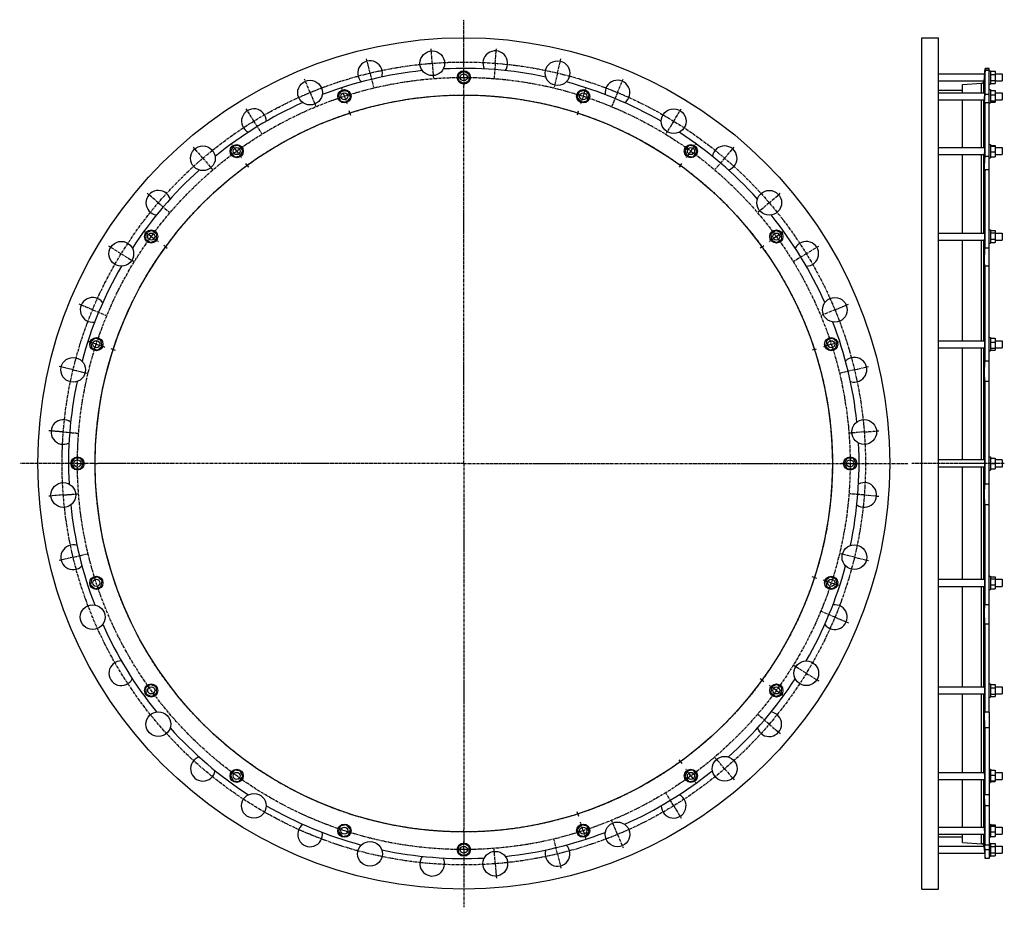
# Model space of a CAD drawing. Header units: millimetres. Extents: x -2008 to 223, y -888 to 1124.
import ezdxf

# ---------------------------------------------------------------- set-up
doc = ezdxf.new("R2010")
doc.units = ezdxf.units.MM
doc.header["$LTSCALE"] = 16.335
doc.linetypes.add('CENTER', pattern=[0.6, 0.375, -0.075, 0.075, -0.075])
doc.layers.get('0').update_dxf_attribs({"linetype": 'CONTINUOUS'})
for name, color, linetype in [('AXES', 7, 'CONTINUOUS'), ('DEFAULT_1', 7, 'CENTER'), ('ROUNDS', 7, 'CONTINUOUS')]:
    doc.layers.add(name, color=color, linetype=linetype)

msp = doc.modelspace()

# ---------------------------------------------------------------- linework, layer by layer
at = {"color": 7, "linetype": 'Continuous'}
for p, q in [((35.8, -847.3), (35.8, 1082.7)), ((35.8, 1082.7), (73.8, 1082.7)), ((73.8, -847.3), (73.8, 1082.7)), ((-1001.7, 1006.8), (-1013.7, 999.8)), ((-989.7, 999.8), (-1001.7, 1006.8)), ((188.8, 1013.2), (179.3, 1013.2)), ((188.8, 1007.9), (191.8, 1007.9)), ((191.8, 1007.9), (191.8, 977.9)), ((191.8, 1006.8), (201.8, 1006.8)), ((201.8, 1006.8), (201.8, 979.1)), ((-1013.7, 999.8), (-1013.7, 986)), ((-1013.7, 986), (-1001.7, 979.1)), ((-1001.7, 979.1), (-989.7, 986)), ((-989.7, 986), (-989.7, 999.8)), ((191.8, 999.8), (201.8, 999.8)), ((191.8, 986), (201.8, 986)), ((-1276.4, 963.3), (-1285.7, 953)), ((-1262.9, 960.4), (-1276.4, 963.3)), ((-1258.6, 947.2), (-1262.9, 960.4)), ((-740.5, 960.4), (-744.8, 947.2)), ((-726.9, 963.3), (-740.5, 960.4)), ((-717.7, 953), (-726.9, 963.3)), ((73.8, 964), (128.3, 964)), ((128.3, 958.1), (128.3, 977)), ((188.8, 977.9), (191.8, 977.9)), ((188.8, 965.1), (191.8, 965.1)), ((191.8, 979.1), (201.8, 979.1)), ((191.8, 965.1), (191.8, 935.1)), ((191.8, 963.3), (201.8, 963.3)), ((201.8, 963.3), (201.8, 936.9)), ((-1285.7, 953), (-1281.4, 939.8)), ((-1281.4, 939.8), (-1267.9, 936.9)), ((-1267.9, 936.9), (-1258.6, 947.2)), ((-744.8, 947.2), (-735.5, 936.9)), ((-735.5, 936.9), (-722, 939.8)), ((-722, 939.8), (-717.7, 953)), ((128.3, 833.8), (128.3, 942.1)), ((191.8, 953), (201.8, 953)), ((191.8, 939.8), (201.8, 939.8)), ((191.8, 936.9), (201.8, 936.9)), ((188.8, 935.1), (191.8, 935.1)), ((-1524.3, 837), (-1529.9, 824.3)), ((-1510.5, 838.4), (-1524.3, 837)), ((-1502.4, 827.2), (-1510.5, 838.4)), ((-1508, 814.5), (-1502.4, 827.2)), ((-492.9, 838.4), (-501, 827.2)), ((-501, 827.2), (-495.4, 814.5)), ((-479.1, 837), (-492.9, 838.4)), ((-473.5, 824.3), (-479.1, 837)), ((188.8, 840.8), (191.8, 840.8)), ((191.8, 840.8), (191.8, 810.8)), ((191.8, 838.4), (201.8, 838.4)), ((191.8, 837), (201.8, 837)), ((201.8, 838.4), (201.8, 813.1)), ((-1529.9, 824.3), (-1521.8, 813.1)), ((-1521.8, 813.1), (-1508, 814.5)), ((-495.4, 814.5), (-481.6, 813.1)), ((-481.6, 813.1), (-473.5, 824.3)), ((128.3, 640.1), (128.3, 817.8)), ((188.8, 810.8), (191.8, 810.8)), ((191.8, 824.3), (201.8, 824.3)), ((191.8, 813.1), (201.8, 813.1)), ((188.8, 647.1), (191.8, 647.1)), ((191.8, 647.1), (191.8, 617.1)), ((-1721, 640.3), (-1722.4, 626.5)), ((-1722.4, 626.5), (-1711.2, 618.3)), ((-1708.3, 645.9), (-1721, 640.3)), ((-1697.1, 637.8), (-1708.3, 645.9)), ((-1698.6, 624), (-1697.1, 637.8)), ((-295.1, 645.9), (-306.3, 637.8)), ((-306.3, 637.8), (-304.8, 624)), ((-282.4, 640.3), (-295.1, 645.9)), ((-292.2, 618.3), (-280.9, 626.5)), ((-280.9, 626.5), (-282.4, 640.3)), ((191.8, 645.9), (201.8, 645.9)), ((191.8, 640.3), (201.8, 640.3)), ((191.8, 626.5), (201.8, 626.5)), ((201.8, 645.9), (201.8, 618.3)), ((-1711.2, 618.3), (-1698.6, 624)), ((-304.8, 624), (-292.2, 618.3)), ((128.3, 396.1), (128.3, 624.1)), ((188.8, 617.1), (191.8, 617.1)), ((191.8, 618.3), (201.8, 618.3)), ((-1837, 401.7), (-1847.3, 392.4)), ((-1823.8, 397.4), (-1837, 401.7)), ((-166.4, 401.7), (-179.6, 397.4)), ((-156.1, 392.4), (-166.4, 401.7)), ((188.8, 403.1), (191.8, 403.1)), ((191.8, 403.1), (191.8, 373.1)), ((191.8, 401.7), (201.8, 401.7)), ((201.8, 401.7), (201.8, 374.6)), ((-1847.3, 392.4), (-1844.4, 378.9)), ((-1831.2, 374.6), (-1820.9, 383.8)), ((-1820.9, 383.8), (-1823.8, 397.4)), ((-179.6, 397.4), (-182.5, 383.8)), ((-182.5, 383.8), (-172.2, 374.6)), ((-159, 378.9), (-156.1, 392.4)), ((128.3, 125.7), (128.3, 380.1)), ((191.8, 392.4), (201.8, 392.4)), ((-1844.4, 378.9), (-1831.2, 374.6)), ((-172.2, 374.6), (-159, 378.9)), ((188.8, 373.1), (191.8, 373.1)), ((191.8, 378.9), (201.8, 378.9)), ((191.8, 374.6), (201.8, 374.6)), ((-1883.9, 129.7), (-1890.8, 117.7)), ((-1890.8, 117.7), (-1883.9, 105.7)), ((-1870, 129.7), (-1883.9, 129.7)), ((-1863.1, 117.7), (-1870, 129.7)), ((-1870, 105.7), (-1863.1, 117.7)), ((-133.4, 129.7), (-140.3, 117.7)), ((-140.3, 117.7), (-133.4, 105.7)), ((-119.5, 129.7), (-133.4, 129.7)), ((-112.6, 117.7), (-119.5, 129.7)), ((-119.5, 105.7), (-112.6, 117.7)), ((188.8, 132.7), (191.8, 132.7)), ((191.8, 132.7), (191.8, 102.7)), ((191.8, 129.7), (201.8, 129.7)), ((191.8, 117.7), (201.8, 117.7)), ((201.8, 129.7), (201.8, 105.7)), ((217.8, 125.7), (201.8, 125.7)), ((-1883.9, 105.7), (-1870, 105.7)), ((-133.4, 105.7), (-119.5, 105.7)), ((128.3, -144.8), (128.3, 109.7)), ((188.8, 102.7), (191.8, 102.7)), ((191.8, 105.7), (201.8, 105.7)), ((217.8, 109.7), (201.8, 109.7)), ((-1844.4, -143.5), (-1847.3, -157.1)), ((-1831.2, -139.2), (-1844.4, -143.5)), ((-1820.9, -148.5), (-1831.2, -139.2)), ((-1823.8, -162.1), (-1820.9, -148.5)), ((-172.2, -139.2), (-182.5, -148.5)), ((-182.5, -148.5), (-179.6, -162.1)), ((-159, -143.5), (-172.2, -139.2)), ((-156.1, -157.1), (-159, -143.5)), ((188.8, -137.8), (191.8, -137.8)), ((191.8, -137.8), (191.8, -167.8)), ((191.8, -139.2), (201.8, -139.2)), ((191.8, -143.5), (201.8, -143.5)), ((201.8, -139.2), (201.8, -166.4)), ((-1847.3, -157.1), (-1837, -166.4)), ((-1837, -166.4), (-1823.8, -162.1)), ((-179.6, -162.1), (-166.4, -166.4)), ((-166.4, -166.4), (-156.1, -157.1)), ((128.3, -388.8), (128.3, -160.8)), ((188.8, -167.8), (191.8, -167.8)), ((191.8, -157.1), (201.8, -157.1)), ((191.8, -166.4), (201.8, -166.4)), ((-1711.2, -383), (-1722.4, -391.2)), ((-1722.4, -391.2), (-1721, -404.9)), ((-1698.6, -388.7), (-1711.2, -383)), ((-1697.1, -402.4), (-1698.6, -388.7)), ((-304.8, -388.7), (-306.3, -402.4)), ((-292.2, -383), (-304.8, -388.7)), ((-280.9, -391.2), (-292.2, -383)), ((-282.4, -404.9), (-280.9, -391.2)), ((188.8, -381.8), (191.8, -381.8)), ((191.8, -381.8), (191.8, -411.8)), ((191.8, -383), (201.8, -383)), ((191.8, -391.2), (201.8, -391.2)), ((201.8, -383), (201.8, -410.6)), ((-1721, -404.9), (-1708.3, -410.6)), ((-1708.3, -410.6), (-1697.1, -402.4)), ((-306.3, -402.4), (-295.1, -410.6)), ((-295.1, -410.6), (-282.4, -404.9)), ((128.3, -582.4), (128.3, -404.8)), ((188.8, -411.8), (191.8, -411.8)), ((191.8, -404.9), (201.8, -404.9)), ((191.8, -410.6), (201.8, -410.6)), ((-1521.8, -577.8), (-1529.9, -589)), ((-1508, -579.2), (-1521.8, -577.8)), ((-1502.4, -591.9), (-1508, -579.2)), ((-495.4, -579.2), (-501, -591.9)), ((-481.6, -577.8), (-495.4, -579.2)), ((-473.5, -589), (-481.6, -577.8)), ((188.8, -575.4), (191.8, -575.4)), ((191.8, -575.4), (191.8, -605.4)), ((191.8, -577.8), (201.8, -577.8)), ((201.8, -577.8), (201.8, -603.1)), ((-1529.9, -589), (-1524.3, -601.6)), ((-1524.3, -601.6), (-1510.5, -603.1)), ((-1510.5, -603.1), (-1502.4, -591.9)), ((-501, -591.9), (-492.9, -603.1)), ((-492.9, -603.1), (-479.1, -601.6)), ((-479.1, -601.6), (-473.5, -589)), ((128.3, -706.7), (128.3, -598.4)), ((191.8, -589), (201.8, -589)), ((191.8, -601.6), (201.8, -601.6)), ((188.8, -605.4), (191.8, -605.4)), ((191.8, -603.1), (201.8, -603.1)), ((-1281.4, -704.5), (-1285.7, -717.6)), ((-1267.9, -701.6), (-1281.4, -704.5)), ((-1258.6, -711.9), (-1267.9, -701.6)), ((-1262.9, -725), (-1258.6, -711.9)), ((-735.5, -701.6), (-744.8, -711.9)), ((-744.8, -711.9), (-740.5, -725)), ((-722, -704.5), (-735.5, -701.6)), ((-717.7, -717.6), (-722, -704.5)), ((188.8, -699.7), (191.8, -699.7)), ((191.8, -699.7), (191.8, -729.7)), ((191.8, -701.6), (201.8, -701.6)), ((191.8, -704.5), (201.8, -704.5)), ((201.8, -701.6), (201.8, -727.9)), ((-1285.7, -717.6), (-1276.4, -727.9)), ((-1276.4, -727.9), (-1262.9, -725)), ((-740.5, -725), (-726.9, -727.9)), ((-726.9, -727.9), (-717.7, -717.6)), ((73.8, -728.7), (128.3, -728.7)), ((128.3, -741.7), (128.3, -722.7)), ((188.8, -729.7), (191.8, -729.7)), ((191.8, -717.6), (201.8, -717.6)), ((191.8, -727.9), (201.8, -727.9)), ((-1001.7, -743.7), (-1013.7, -750.7)), ((-1013.7, -750.7), (-1013.7, -764.5)), ((-989.7, -750.7), (-1001.7, -743.7)), ((-989.7, -764.5), (-989.7, -750.7)), ((188.8, -742.6), (191.8, -742.6)), ((191.8, -742.6), (191.8, -772.6)), ((191.8, -743.7), (201.8, -743.7)), ((191.8, -750.7), (201.8, -750.7)), ((201.8, -743.7), (201.8, -771.4)), ((-1013.7, -764.5), (-1001.7, -771.4)), ((-1001.7, -771.4), (-989.7, -764.5)), ((188.8, -777.9), (179.3, -777.9)), ((188.8, -772.6), (191.8, -772.6)), ((191.8, -764.5), (201.8, -764.5)), ((191.8, -771.4), (201.8, -771.4)), ((35.8, -847.3), (73.8, -847.3))]:
    msp.add_line(p, q, dxfattribs=at)
for centre, radius in [((-1001.7, 117.7), 965), ((-1001.7, 992.9), 15), ((-1272.2, 950.1), 15), ((-731.2, 950.1), 15), ((-1001.7, 117.7), 835.2), ((-1516.2, 825.8), 15), ((-487.2, 825.8), 15), ((-1709.8, 632.1), 15), ((-293.6, 632.1), 15), ((-1834.1, 388.1), 15), ((-169.3, 388.1), 15), ((-1876.9, 117.7), 15), ((-126.4, 117.7), 15), ((-1834.1, -152.8), 15), ((-169.3, -152.8), 15), ((-1709.8, -396.8), 15), ((-293.6, -396.8), 15), ((-1516.2, -590.4), 15), ((-487.2, -590.4), 15), ((-1272.2, -714.7), 15), ((-731.2, -714.7), 15), ((-1001.7, -757.6), 15)]:
    msp.add_circle(centre, radius, dxfattribs=at)
at = {"layer": 'AXES', "color": 7, "linetype": 'CENTER'}
for p, q in [((-1001.7, 1005.9), (-1001.7, 1123.7)), ((-1073.1, 1024.9), (-1075.7, 1057.8)), ((-930.3, 1024.9), (-927.7, 1057.8)), ((-1214.1, 1002.5), (-1221.8, 1034.6)), ((-789.3, 1002.5), (-781.6, 1034.6)), ((-1073.1, 1024.9), (-1070.5, 992)), ((-1001.7, 992.9), (-1001.7, 1005.9)), ((-930.3, 1024.9), (-932.9, 992)), ((-1349.9, 958.4), (-1362.6, 988.9)), ((-1214.1, 1002.5), (-1206.4, 970.4)), ((-1001.7, 992.9), (-1001.7, 979.9)), ((-789.3, 1002.5), (-797, 970.4)), ((-653.5, 958.4), (-640.8, 988.9)), ((-1272.2, 950.1), (-1276.2, 962.4)), ((-1001.7, 957.9), (-1001.7, 979.9)), ((-731.2, 950.1), (-727.2, 962.4)), ((-1349.9, 958.4), (-1337.3, 927.9)), ((-1272.2, 950.1), (-1268.1, 937.7)), ((-1001.7, 952.9), (-1001.7, 957.9)), ((-1001.7, 952.9), (-1001.7, 947.9)), ((-1001.7, 117.7), (-1001.7, 947.9)), ((-731.2, 950.1), (-735.2, 937.7)), ((-653.5, 958.4), (-666.1, 927.9)), ((-1477.2, 893.6), (-1494.4, 921.7)), ((-1259.8, 912), (-1261.3, 916.8)), ((-743.6, 912), (-742, 916.8)), ((-526.2, 893.6), (-509, 921.7)), ((-1477.2, 893.6), (-1459.9, 865.4)), ((-1259.8, 912), (-1258.3, 907.3)), ((-743.6, 912), (-745.1, 907.3)), ((-526.2, 893.6), (-543.5, 865.4)), ((-1592.7, 809.6), (-1614.1, 834.7)), ((-1516.2, 825.8), (-1523.8, 836.3)), ((-1516.2, 825.8), (-1508.5, 815.2)), ((-487.2, 825.8), (-494.9, 815.2)), ((-487.2, 825.8), (-479.6, 836.3)), ((-410.7, 809.6), (-389.3, 834.7)), ((-1592.7, 809.6), (-1571.3, 784.5)), ((-410.7, 809.6), (-432.1, 784.5)), ((-1492.6, 793.4), (-1495.6, 797.4)), ((-1492.6, 793.4), (-1489.7, 789.4)), ((-510.8, 793.4), (-513.7, 789.4)), ((-510.8, 793.4), (-507.8, 797.4)), ((-1693.7, 708.7), (-1718.8, 730.1)), ((-309.7, 708.7), (-284.6, 730.1)), ((-1693.7, 708.7), (-1668.6, 687.2)), ((-309.7, 708.7), (-334.8, 687.2)), ((-1709.8, 632.1), (-1720.3, 639.8)), ((-1709.8, 632.1), (-1699.3, 624.5)), ((-293.6, 632.1), (-304.1, 624.5)), ((-293.6, 632.1), (-283.1, 639.8)), ((-1777.6, 593.1), (-1805.7, 610.4)), ((-1677.4, 608.6), (-1681.5, 611.6)), ((-1677.4, 608.6), (-1673.4, 605.7)), ((-326, 608.6), (-330, 605.7)), ((-326, 608.6), (-321.9, 611.6)), ((-225.8, 593.1), (-197.7, 610.4)), ((-1777.6, 593.1), (-1749.5, 575.9)), ((-225.8, 593.1), (-253.9, 575.9)), ((-1842.4, 465.9), (-1872.9, 478.5)), ((-161, 465.9), (-130.5, 478.5)), ((-1842.4, 465.9), (-1811.9, 453.3)), ((-161, 465.9), (-191.5, 453.3)), ((-1834.1, 388.1), (-1846.5, 392.1)), ((-1834.1, 388.1), (-1821.7, 384.1)), ((-169.3, 388.1), (-181.6, 384.1)), ((-169.3, 388.1), (-156.9, 392.1)), ((-1796.1, 375.8), (-1800.8, 377.3)), ((-1796.1, 375.8), (-1791.3, 374.2)), ((-207.3, 375.8), (-212.1, 374.2)), ((-207.3, 375.8), (-202.6, 377.3)), ((-1886.6, 330.1), (-1918.6, 337.8)), ((-116.8, 330.1), (-84.8, 337.8)), ((-1886.6, 330.1), (-1854.5, 322.4)), ((-116.8, 330.1), (-148.9, 322.4)), ((-1908.9, 189.1), (-1941.8, 191.7)), ((-1908.9, 189.1), (-1876, 186.5)), ((-94.5, 189.1), (-127.4, 186.5)), ((-94.5, 189.1), (-61.6, 191.7)), ((-1889.9, 117.7), (-2007.7, 117.7)), ((-1876.9, 117.7), (-1889.9, 117.7)), ((-1876.9, 117.7), (-1863.9, 117.7)), ((-1841.9, 117.7), (-1863.9, 117.7)), ((-1836.9, 117.7), (-1841.9, 117.7)), ((-1836.9, 117.7), (-1831.9, 117.7)), ((-1001.7, 117.7), (-1831.9, 117.7)), ((-1001.7, 117.7), (-1001.7, -712.6)), ((-1001.7, 117.7), (4.4, 117.7)), ((222.8, 117.7), (13.6, 117.7)), ((-1908.9, 46.3), (-1941.8, 43.7)), ((-1908.9, 46.3), (-1876, 48.9)), ((-94.5, 46.3), (-127.4, 48.9)), ((-94.5, 46.3), (-61.6, 43.7)), ((-1886.6, -94.8), (-1854.5, -87.1)), ((-116.8, -94.8), (-148.9, -87.1)), ((-1886.6, -94.8), (-1918.6, -102.5)), ((-116.8, -94.8), (-84.8, -102.5)), ((-207.3, -140.4), (-212.1, -138.9)), ((-207.3, -140.4), (-202.6, -142)), ((-169.3, -152.8), (-181.6, -148.8)), ((-169.3, -152.8), (-156.9, -156.8)), ((-161, -230.6), (-191.5, -217.9)), ((-161, -230.6), (-130.5, -243.2)), ((-225.8, -357.8), (-253.9, -340.6)), ((-326, -373.3), (-330, -370.3)), ((-326, -373.3), (-321.9, -376.2)), ((-225.8, -357.8), (-197.7, -375.1)), ((-293.6, -396.8), (-304.1, -389.2)), ((-293.6, -396.8), (-283.1, -404.4)), ((-309.7, -473.3), (-334.8, -451.9)), ((-309.7, -473.3), (-284.6, -494.8)), ((-510.8, -558.1), (-513.7, -554)), ((-410.7, -574.3), (-432.1, -549.2)), ((-510.8, -558.1), (-507.8, -562.1)), ((-487.2, -590.4), (-494.9, -579.9)), ((-410.7, -574.3), (-389.3, -599.4)), ((-487.2, -590.4), (-479.6, -600.9)), ((-526.2, -658.2), (-543.5, -630.1)), ((-526.2, -658.2), (-509, -686.4)), ((-743.6, -676.7), (-745.1, -672)), ((-743.6, -676.7), (-742, -681.5)), ((-1001.7, -717.6), (-1001.7, -712.6)), ((-731.2, -714.7), (-735.2, -702.4)), ((-653.5, -723.1), (-666.1, -692.6)), ((-1001.7, -717.6), (-1001.7, -744.6)), ((-789.3, -767.2), (-797, -735.1)), ((-731.2, -714.7), (-727.2, -727.1)), ((-653.5, -723.1), (-640.8, -753.6)), ((-1001.7, -757.6), (-1001.7, -744.6)), ((-1001.7, -757.6), (-1001.7, -888.4)), ((-930.3, -789.5), (-932.9, -756.6)), ((-789.3, -767.2), (-781.6, -799.3)), ((-930.3, -789.5), (-927.7, -822.4))]:
    msp.add_line(p, q, dxfattribs=at)
at = {"layer": 'AXES', "color": 7, "linetype": 'Continuous'}
for p, q in [((179.3, 1013.2), (177.4, 991.6)), ((179.3, 1012), (179.3, 1013.2)), ((188.8, 1012), (179.3, 1012)), ((179.3, 953.9), (179.3, 1008.3)), ((188.8, 1008.3), (179.3, 1008.3)), ((188.8, -445.7), (188.8, 1013.2)), ((73.8, 1000.9), (178.2, 1000.9)), ((73.8, 984.9), (176.7, 984.9)), ((177.5, 992.9), (176.8, 985.4)), ((201.8, 1000.9), (217.8, 1000.9)), ((201.8, 984.9), (217.8, 984.9)), ((217.8, 1000.9), (217.8, 984.9)), ((73.8, 958.1), (178.2, 958.1)), ((73.8, 942.1), (176.8, 942.1)), ((176.8, 942.1), (176.8, 942.1)), ((188.8, 953.9), (179.3, 953.9)), ((201.8, 958.1), (217.8, 958.1)), ((201.8, 942.1), (217.8, 942.1)), ((217.8, 958.1), (217.8, 942.1)), ((179.3, 813.9), (179.3, 935.6)), ((188.8, 935.6), (179.3, 935.6)), ((73.8, 833.8), (178.1, 833.8)), ((201.8, 833.8), (217.8, 833.8)), ((217.8, 833.8), (217.8, 817.8)), ((73.8, 817.8), (176.9, 817.8)), ((188.8, 813.9), (179.3, 813.9)), ((201.8, 817.8), (217.8, 817.8)), ((179.3, 605.7), (179.3, 783)), ((188.8, 783), (179.3, 783)), ((73.8, 640.1), (177.9, 640.1)), ((201.8, 640.1), (217.8, 640.1)), ((217.8, 640.1), (217.8, 624.1)), ((73.8, 624.1), (177.1, 624.1)), ((188.8, 605.7), (179.3, 605.7)), ((201.8, 624.1), (217.8, 624.1)), ((179.3, 349.8), (179.3, 565.1)), ((188.8, 565.1), (179.3, 565.1)), ((73.8, 396.1), (177.7, 396.1)), ((73.8, 380.1), (177.3, 380.1)), ((201.8, 396.1), (217.8, 396.1)), ((201.8, 380.1), (217.8, 380.1)), ((217.8, 396.1), (217.8, 380.1)), ((188.8, 349.8), (179.3, 349.8)), ((179.3, 71.1), (179.3, 303.5)), ((188.8, 303.5), (179.3, 303.5)), ((177.5, 125.7), (73.8, 125.7)), ((217.8, 125.7), (217.8, 109.7)), ((177.5, 109.7), (73.8, 109.7)), ((188.8, 71.1), (179.3, 71.1)), ((188.8, 23.7), (179.3, 23.7)), ((179.3, -202.9), (179.3, 23.7)), ((73.8, -144.8), (177.3, -144.8)), ((201.8, -144.8), (217.8, -144.8)), ((217.8, -144.8), (217.8, -160.8)), ((73.8, -160.8), (177.7, -160.8)), ((201.8, -160.8), (217.8, -160.8)), ((188.8, -202.9), (179.3, -202.9)), ((188.8, -246.9), (179.3, -246.9)), ((179.3, -445.7), (179.3, -246.9)), ((73.8, -388.8), (177.1, -388.8)), ((201.8, -388.8), (217.8, -388.8)), ((217.8, -388.8), (217.8, -404.8)), ((73.8, -404.8), (177.9, -404.8)), ((201.8, -404.8), (217.8, -404.8)), ((188.8, -445.7), (179.3, -445.7)), ((188.8, -445.7), (188.8, -777.9)), ((188.8, -481.8), (179.3, -481.8)), ((179.3, -633.2), (179.3, -481.8)), ((73.8, -582.4), (176.9, -582.4)), ((73.8, -598.4), (178.1, -598.4)), ((201.8, -582.4), (217.8, -582.4)), ((201.8, -598.4), (217.8, -598.4)), ((217.8, -582.4), (217.8, -598.4)), ((188.8, -633.2), (179.3, -633.2)), ((188.8, -658.1), (179.3, -658.1)), ((179.3, -747.3), (179.3, -658.1)), ((73.8, -706.7), (176.8, -706.7)), ((176.8, -706.7), (176.8, -706.7)), ((201.8, -706.7), (217.8, -706.7)), ((217.8, -706.7), (217.8, -722.7)), ((73.8, -722.7), (178.2, -722.7)), ((201.8, -722.7), (217.8, -722.7)), ((73.8, -749.6), (176.7, -749.6)), ((176.8, -750), (179.3, -777.9)), ((177.5, -758.3), (177.6, -759)), ((188.8, -747.3), (179.3, -747.3)), ((188.8, -758.4), (179.3, -758.4)), ((179.3, -777.9), (179.3, -758.4)), ((201.8, -749.6), (217.8, -749.6)), ((217.8, -749.6), (217.8, -765.6)), ((73.8, -765.6), (178.2, -765.6)), ((177.6, -759), (177.7, -760.3)), ((178.2, -765.5), (178.2, -765.6)), ((201.8, -765.6), (217.8, -765.6))]:
    msp.add_line(p, q, dxfattribs=at)
at = {"layer": 'AXES', "color": 9, "linetype": 'Continuous'}
for p, q in [((176.8, 958.1), (176.8, 985.4)), ((176.8, 833.8), (176.8, 942.1)), ((176.8, 640.1), (176.8, 817.8)), ((176.8, 396.1), (176.8, 624.1)), ((176.8, 125.7), (176.8, 380.1)), ((176.8, -144.8), (176.8, 109.7)), ((176.8, -388.8), (176.8, -160.8)), ((176.8, -582.4), (176.8, -404.8)), ((176.8, -706.7), (176.8, -598.4)), ((176.8, -750), (176.8, -722.7))]:
    msp.add_line(p, q, dxfattribs=at)
at = {"layer": 'AXES', "color": 7, "linetype": 'Continuous'}
for points in [[(177.2, 990.3), (177.2, 989.7), (177.1, 989.1)], [(177, -752.2), (177.1, -753.2), (177.1, -753.8)], [(177.7, -760.3), (177.8, -761.6), (177.9, -762.2)], [(177.9, -762.2), (178, -763.2), (178, -763.7), (178.1, -764.1)], [(178.1, -764.1), (178.1, -764.8), (178.2, -765.1), (178.2, -765.3), (178.2, -765.5)]]:
    msp.add_lwpolyline(points, dxfattribs=at)
for centre, radius in [((-1073.1, 1024.9), 28), ((-789.3, 1002.5), 28), ((-1349.9, 958.4), 28), ((-1001.7, 992.9), 8), ((-1272.2, 950.1), 8), ((-731.2, 950.1), 8), ((-526.2, 893.6), 28), ((-1592.7, 809.6), 28), ((-1516.2, 825.8), 8), ((-487.2, 825.8), 8), ((-309.7, 708.7), 28), ((-1709.8, 632.1), 8), ((-293.6, 632.1), 8), ((-1777.6, 593.1), 28), ((-161, 465.9), 28), ((-1834.1, 388.1), 8), ((-169.3, 388.1), 8), ((-1886.6, 330.1), 28), ((-94.5, 189.1), 28), ((-1876.9, 117.7), 8), ((-126.4, 117.7), 8), ((-1908.9, 46.3), 28), ((-116.8, -94.8), 28), ((-1834.1, -152.8), 8), ((-169.3, -152.8), 8), ((-1842.4, -230.6), 28), ((-225.8, -357.8), 28), ((-1709.8, -396.8), 8), ((-293.6, -396.8), 8), ((-1693.7, -473.3), 28), ((-410.7, -574.3), 28), ((-1516.2, -590.4), 8), ((-487.2, -590.4), 8), ((-1477.2, -658.2), 28), ((-1272.2, -714.7), 8), ((-731.2, -714.7), 8), ((-653.5, -723.1), 28), ((-1214.1, -767.2), 28), ((-1001.7, -757.6), 8), ((-930.3, -789.5), 28)]:
    msp.add_circle(centre, radius, dxfattribs=at)
at = {"layer": 'AXES', "color": 7, "linetype": 'CENTER'}
for radius in [910, 875.2, 835.2]:
    msp.add_circle((-1001.7, 117.7), radius, dxfattribs=at)
at = {"layer": 'AXES', "color": 7, "linetype": 'Continuous'}
for centre, radius, start, end in [((-930.3, 1024.9), 28, 323.6448, 207.3453), ((-1214.1, 1002.5), 28, 341.6448, 225.3453), ((-1001.7, 117.7), 895.5, 96.0222, 110.9778), ((-1001.7, 117.7), 895.5, 78.0222, 92.9778), ((-1001.7, 117.7), 895.5, 60.0222, 74.9778), ((-653.5, 958.4), 28, 305.6448, 189.3453), ((170.5, 985.9), 6.36, 273.4574, 350.7844), ((170.6, 985.9), 6.24, 350.699, 354.8102), ((-1001.7, 117.7), 895.5, 114.0222, 128.9778), ((-1477.2, 893.6), 28, 359.6448, 243.3453), ((-1001.7, 117.7), 895.5, 42.0222, 56.9778), ((-410.7, 809.6), 28, 287.6448, 171.3453), ((-1001.7, 117.7), 895.5, 132.0222, 146.9778), ((-1693.7, 708.7), 28, 17.6448, 261.3453), ((-1001.7, 117.7), 895.5, 24.0222, 38.9778), ((-225.8, 593.1), 28, 269.6448, 153.3453), ((-1001.7, 117.7), 895.5, 150.0222, 164.9778), ((-1842.4, 465.9), 28, 35.6448, 279.3453), ((-1001.7, 117.7), 895.5, 6.0222, 20.9778), ((-116.8, 330.1), 28, 251.6448, 135.3453), ((-1001.7, 117.7), 895.5, 168.0222, 182.9778), ((-1908.9, 189.1), 28, 53.6448, 297.3453), ((-1001.7, 117.7), 895.5, 348.0222, 2.9778), ((-94.5, 46.3), 28, 233.6448, 117.3453), ((-1001.7, 117.7), 895.5, 186.0222, 200.9778), ((-1886.6, -94.8), 28, 71.6448, 315.3453), ((-1001.7, 117.7), 895.5, 330.0222, 344.9778), ((-161, -230.6), 28, 215.6448, 99.3453), ((-1001.7, 117.7), 895.5, 204.0222, 218.9778), ((-1777.6, -357.8), 28, 89.6448, 333.3453), ((-1001.7, 117.7), 895.5, 312.0222, 326.9778), ((-309.7, -473.3), 28, 197.6448, 81.3453), ((-1001.7, 117.7), 895.5, 222.0222, 236.9778), ((-1592.7, -574.3), 28, 107.6448, 351.3453), ((-1001.7, 117.7), 895.5, 294.0222, 308.9778), ((-526.2, -658.2), 28, 179.6448, 63.3453), ((-1001.7, 117.7), 895.5, 240.0222, 254.9778), ((-1349.9, -723.1), 28, 125.6448, 9.3453), ((-1001.7, 117.7), 895.5, 276.0222, 290.9778), ((-1001.7, 117.7), 895.5, 258.0222, 272.9778), ((-789.3, -767.2), 28, 161.6448, 45.3453), ((170.5, -750.6), 6.36, 9.2156, 86.5426), ((170.6, -750.6), 6.24, 5.1917, 9.2991), ((-1073.1, -789.5), 28, 143.6448, 27.3453)]:
    msp.add_arc(centre, radius, start, end, dxfattribs=at)
for points, knots in [([(178.1, 996.9), (178.1, 996.9), (178.1, 996.9), (178.1, 996.9), (178.1, 996.9), (178.1, 996.9), (178.1, 997), (178.1, 997), (178.1, 997.1), (178.1, 997.3), (178.1, 997.5), (178.1, 997.7), (178.1, 997.9), (178.2, 998.2), (178.2, 998.6), (178.2, 999.2), (178.3, 1000), (178.4, 1001), (178.5, 1002), (178.6, 1003.2), (178.7, 1004.5), (178.8, 1005.8), (178.9, 1007.2), (179.1, 1009.3), (179.2, 1010.9), (179.3, 1012)], [0, 0, 0, 0, 0.000339, 0.001162, 0.002514, 0.004402, 0.006827, 0.009789, 0.017326, 0.027006, 0.038818, 0.05275, 0.068784, 0.086903, 0.107083, 0.153532, 0.207908, 0.269952, 0.339366, 0.415821, 0.498952, 0.588364, 0.683636, 0.784319, 1, 1, 1, 1]), ([(179.3, 1008.3), (179.2, 1007.4), (179.1, 1005.8), (178.9, 1003.9), (178.7, 1002.5), (178.6, 1001.6), (178.6, 1000.7), (178.5, 999.9), (178.4, 999.2), (178.3, 998.6), (178.3, 998.2), (178.2, 997.8), (178.2, 997.6), (178.2, 997.5), (178.2, 997.3), (178.2, 997.2), (178.1, 997.1), (178.1, 997), (178.1, 996.9), (178.1, 996.9), (178.1, 996.9), (178.1, 996.9), (178.1, 996.9), (178.1, 996.9), (178.1, 996.9)], [0, 0, 0, 0, 0.220395, 0.41808, 0.507539, 0.590322, 0.666139, 0.734725, 0.79584, 0.849268, 0.894821, 0.914593, 0.932338, 0.948041, 0.961688, 0.973266, 0.982768, 0.990184, 0.99311, 0.995513, 0.997396, 0.998759, 0.999613, 1, 1, 1, 1]), ([(177.5, 947.6), (177.4, 947.2), (177.4, 946.5), (177.3, 945.4), (177.2, 944.6), (177.1, 944.1), (177.1, 943.7), (177, 943.3), (177, 943), (176.9, 942.7), (176.9, 942.5), (176.9, 942.4), (176.9, 942.3), (176.8, 942.2), (176.8, 942.2), (176.8, 942.1), (176.8, 942.1), (176.8, 942.1), (176.8, 942.1)], [0, 0, 0, 0, 0.205438, 0.395547, 0.565833, 0.642259, 0.712253, 0.775395, 0.831307, 0.879651, 0.920139, 0.952532, 0.965634, 0.976652, 0.985576, 0.992408, 0.997177, 1, 1, 1, 1]), ([(178.2, 958.1), (178.2, 958.1), (178.2, 958.1), (178.2, 958), (178.2, 957.9), (178.2, 957.8), (178.2, 957.7), (178.2, 957.6), (178.2, 957.4), (178.2, 957.1), (178.2, 956.7), (178.1, 956.1), (178.1, 955.5), (178.1, 954.7), (178, 954), (177.9, 953.1), (177.9, 952.2), (177.8, 951), (177.7, 949.5), (177.5, 948.2), (177.5, 947.6)], [0, 0, 0, 0, 0.001739, 0.005808, 0.012443, 0.021663, 0.033452, 0.047776, 0.064588, 0.083831, 0.129336, 0.183656, 0.24603, 0.315582, 0.391336, 0.472235, 0.557153, 0.644914, 0.824104, 1, 1, 1, 1]), ([(178.3, 930.4), (178.3, 930.4), (178.3, 930.4), (178.2, 930.4), (178.2, 930.5), (178.2, 930.5), (178.2, 930.6), (178.2, 930.7), (178.1, 930.8), (178.1, 931.1), (178.1, 931.4), (178.1, 931.7), (178.1, 932.3), (178.1, 933.1), (178.1, 934.3), (178.2, 935.6), (178.2, 937.1), (178.3, 938.8), (178.4, 940.6), (178.5, 942.6), (178.7, 945.4), (179, 949.2), (179.2, 952.3), (179.3, 953.9)], [0, 0, 0, 0, 0.000949, 0.002164, 0.003814, 0.005965, 0.008648, 0.011876, 0.019995, 0.030345, 0.042925, 0.05772, 0.074707, 0.115134, 0.163909, 0.220661, 0.284949, 0.356271, 0.434071, 0.517739, 0.606623, 0.797233, 1, 1, 1, 1]), ([(179.3, 935.6), (179.3, 935.2), (179.2, 934.5), (179, 933.4), (178.9, 932.5), (178.7, 931.8), (178.6, 931.3), (178.5, 930.9), (178.5, 930.7), (178.4, 930.6), (178.4, 930.5), (178.4, 930.4), (178.3, 930.4), (178.3, 930.4), (178.3, 930.4)], [0, 0, 0, 0, 0.224817, 0.422865, 0.592955, 0.734071, 0.845407, 0.889728, 0.92643, 0.955522, 0.977095, 0.985155, 0.991508, 1, 1, 1, 1]), ([(178.1, 833.8), (178.1, 833.8), (178.1, 833.7), (178.1, 833.7), (178.1, 833.7), (178.1, 833.6), (178.2, 833.4), (178.2, 833.3), (178.2, 833.1), (178.2, 832.8), (178.2, 832.5), (178.2, 831.9), (178.2, 831.1), (178.2, 830.3), (178.1, 829.4), (178.1, 828.4), (178, 826.9), (177.9, 825.1), (177.7, 823.1), (177.6, 821.7), (177.5, 821.1)], [0, 0, 0, 0, 0.002617, 0.004718, 0.007471, 0.015042, 0.025428, 0.038624, 0.054591, 0.073264, 0.094563, 0.144636, 0.203881, 0.271179, 0.345254, 0.424698, 0.508005, 0.679874, 0.848025, 1, 1, 1, 1]), ([(177.5, 821.1), (177.5, 820.8), (177.4, 820.4), (177.3, 819.7), (177.2, 819.1), (177.2, 818.7), (177.1, 818.3), (177.1, 818.1), (177, 818), (177, 817.9), (177, 817.8), (176.9, 817.8), (176.9, 817.8), (176.9, 817.8), (176.9, 817.8)], [0, 0, 0, 0, 0.217239, 0.412334, 0.582632, 0.72582, 0.839981, 0.88571, 0.923691, 0.953859, 0.976253, 0.984618, 0.991205, 1, 1, 1, 1]), ([(178.7, 781.6), (178.7, 781.6), (178.7, 781.6), (178.6, 781.7), (178.6, 781.7), (178.5, 781.8), (178.5, 781.9), (178.4, 782.1), (178.4, 782.3), (178.3, 782.7), (178.3, 783.1), (178.2, 783.6), (178.2, 784.2), (178.1, 784.9), (178.1, 785.9), (178.1, 787.4), (178.1, 789.3), (178.1, 791.5), (178.2, 793.8), (178.3, 797.4), (178.5, 802.1), (178.9, 807.9), (179.2, 811.9), (179.3, 813.9)], [0, 0, 0, 0, 0.001406, 0.003031, 0.005052, 0.007564, 0.010613, 0.014227, 0.023195, 0.034519, 0.048203, 0.064228, 0.082561, 0.103158, 0.125963, 0.177947, 0.237933, 0.305233, 0.379071, 0.458587, 0.630898, 0.814184, 1, 1, 1, 1]), ([(179.3, 783), (179.3, 782.9), (179.2, 782.7), (179.2, 782.4), (179.1, 782.2), (179, 782), (178.9, 781.8), (178.8, 781.7), (178.8, 781.6), (178.7, 781.6)], [0, 0, 0, 0, 0.214138, 0.40205, 0.563638, 0.699023, 0.808612, 0.893408, 1, 1, 1, 1]), ([(177.5, 625.7), (177.5, 625.5), (177.4, 625.3), (177.4, 625), (177.3, 624.7), (177.3, 624.5), (177.2, 624.4), (177.2, 624.2), (177.1, 624.2), (177.1, 624.1), (177.1, 624.1), (177.1, 624.1)], [0, 0, 0, 0, 0.219132, 0.412567, 0.57922, 0.718236, 0.829044, 0.911548, 0.942461, 0.966896, 1, 1, 1, 1]), ([(177.9, 640.1), (177.9, 640.1), (177.9, 640.1), (178, 640.1), (178, 640.1), (178, 640), (178, 640), (178, 639.9), (178.1, 639.7), (178.1, 639.5), (178.1, 639.2), (178.1, 638.9), (178.2, 638.4), (178.2, 637.7), (178.2, 636.8), (178.2, 635.7), (178.2, 634.6), (178.1, 633.4), (178, 631.7), (177.9, 629.7), (177.8, 627.8), (177.6, 626.5), (177.5, 625.9), (177.5, 625.7)], [0, 0, 0, 0, 0.001597, 0.003557, 0.006115, 0.00938, 0.0134, 0.018197, 0.030149, 0.04524, 0.063416, 0.084583, 0.108627, 0.164761, 0.230475, 0.304162, 0.384004, 0.468027, 0.554154, 0.724244, 0.877764, 0.943603, 1, 1, 1, 1]), ([(179.3, 565.1), (179.3, 565.1), (179.2, 565.2), (179.2, 565.2), (179.1, 565.3), (179, 565.4), (179, 565.5), (178.9, 565.7), (178.8, 566.1), (178.7, 566.6), (178.6, 567.2), (178.5, 568), (178.4, 568.8), (178.3, 569.7), (178.2, 571.1), (178.2, 573.1), (178.1, 575.7), (178.1, 578.6), (178.1, 581.7), (178.2, 586.2), (178.4, 592), (178.8, 598.9), (179.1, 603.5), (179.3, 605.7)], [0, 0, 0, 0, 0.001738, 0.003745, 0.006189, 0.009164, 0.012722, 0.016888, 0.027103, 0.039862, 0.05516, 0.072963, 0.093217, 0.115853, 0.140787, 0.197167, 0.261485, 0.332722, 0.409739, 0.491295, 0.662704, 0.835952, 1, 1, 1, 1]), ([(177.5, 380.5), (177.5, 380.5), (177.4, 380.4), (177.4, 380.3), (177.3, 380.2), (177.3, 380.2), (177.3, 380.1), (177.3, 380.1)], [0, 0, 0, 0, 0.384551, 0.673224, 0.783041, 0.871717, 1, 1, 1, 1]), ([(177.7, 396.1), (177.7, 396.1), (177.7, 396.1), (177.8, 396.1), (177.8, 396.1), (177.8, 396), (177.9, 395.9), (177.9, 395.8), (177.9, 395.6), (178, 395.3), (178, 395), (178.1, 394.6), (178.1, 394), (178.2, 393.2), (178.2, 392), (178.2, 390.7), (178.2, 389.4), (178.2, 388), (178.1, 386.6), (178, 385.2), (178, 384), (177.9, 382.9), (177.7, 381.9), (177.6, 381.2), (177.6, 380.8), (177.5, 380.6), (177.5, 380.5)], [0, 0, 0, 0, 0.001964, 0.00435, 0.007425, 0.011314, 0.016073, 0.021728, 0.035754, 0.053382, 0.074524, 0.099042, 0.126766, 0.190985, 0.265247, 0.347264, 0.434484, 0.524181, 0.613552, 0.699819, 0.780315, 0.852576, 0.91442, 0.96402, 0.983777, 1, 1, 1, 1]), ([(179.3, 303.5), (179.3, 303.7), (179.2, 304.2), (179, 305.2), (178.8, 306.7), (178.6, 308.8), (178.4, 311.2), (178.3, 314), (178.1, 318.1), (178.1, 323.7), (178.1, 330.6), (178.4, 337.5), (178.7, 343), (179, 347), (179.2, 348.9), (179.3, 349.8)], [0, 0, 0, 0, 0.013489, 0.02916, 0.06686, 0.112596, 0.165693, 0.225333, 0.29058, 0.433663, 0.585797, 0.737219, 0.878255, 0.942049, 1, 1, 1, 1]), ([(177.5, 125.7), (177.5, 125.7), (177.5, 125.7), (177.6, 125.6), (177.6, 125.6), (177.6, 125.5), (177.7, 125.4), (177.7, 125.3), (177.8, 125), (177.8, 124.7), (177.9, 124.3), (177.9, 123.8), (178, 123.1), (178.1, 122.1), (178.2, 120.7), (178.2, 119.2), (178.2, 117.7), (178.2, 116.1), (178.2, 114.6), (178.1, 113.3), (178, 112.2), (177.9, 111.5), (177.9, 111), (177.8, 110.6), (177.8, 110.3), (177.7, 110.1), (177.7, 109.9), (177.6, 109.8), (177.6, 109.8), (177.6, 109.7), (177.5, 109.7), (177.5, 109.7), (177.5, 109.7)], [0, 0, 0, 0, 0.002255, 0.005059, 0.008717, 0.013365, 0.019062, 0.025831, 0.042598, 0.063613, 0.088727, 0.117731, 0.15037, 0.225322, 0.310792, 0.403537, 0.5, 0.596463, 0.689208, 0.774678, 0.84963, 0.882269, 0.911273, 0.936387, 0.957402, 0.974169, 0.980938, 0.986635, 0.991283, 0.994941, 0.997745, 1, 1, 1, 1]), ([(179.3, 23.7), (179.2, 24.5), (179, 26.1), (178.8, 28.7), (178.6, 31.6), (178.3, 35.8), (178.1, 41.5), (178.1, 48.4), (178.1, 54.2), (178.3, 58.6), (178.4, 61.7), (178.6, 64.5), (178.8, 67), (179, 69.2), (179.2, 70.5), (179.3, 71.1)], [0, 0, 0, 0, 0.04823, 0.10324, 0.164182, 0.230103, 0.372635, 0.521763, 0.667923, 0.736939, 0.801756, 0.861346, 0.914776, 0.961225, 1, 1, 1, 1]), ([(177.3, -144.8), (177.3, -144.8), (177.3, -144.8), (177.3, -144.9), (177.4, -144.9), (177.4, -145), (177.5, -145.1), (177.5, -145.2)], [0, 0, 0, 0, 0.128283, 0.216959, 0.326776, 0.615449, 1, 1, 1, 1]), ([(177.5, -145.2), (177.5, -145.3), (177.6, -145.5), (177.6, -145.9), (177.7, -146.6), (177.9, -147.5), (178, -148.7), (178, -149.9), (178.1, -151.2), (178.2, -152.6), (178.2, -154), (178.2, -155.4), (178.2, -156.7), (178.2, -157.8), (178.1, -158.7), (178.1, -159.3), (178, -159.7), (178, -160), (177.9, -160.3), (177.9, -160.5), (177.9, -160.6), (177.8, -160.7), (177.8, -160.7), (177.8, -160.8), (177.7, -160.8), (177.7, -160.8), (177.7, -160.8)], [0, 0, 0, 0, 0.016223, 0.03598, 0.08558, 0.147424, 0.219686, 0.300181, 0.386448, 0.47582, 0.565516, 0.652736, 0.734753, 0.809015, 0.873234, 0.900958, 0.925476, 0.946618, 0.964246, 0.978272, 0.983927, 0.988686, 0.992575, 0.99565, 0.998036, 1, 1, 1, 1]), ([(179.3, -246.9), (179.1, -244.8), (178.8, -240.5), (178.4, -233.7), (178.2, -227.9), (178.1, -223.3), (178.1, -219.9), (178.1, -216.7), (178.2, -213.8), (178.3, -211.1), (178.4, -208.7), (178.5, -207), (178.7, -205.8), (178.8, -205), (178.9, -204.3), (179, -203.8), (179.2, -203.3), (179.3, -203.1), (179.3, -202.9)], [0, 0, 0, 0, 0.141675, 0.297943, 0.458883, 0.537881, 0.61419, 0.686582, 0.753892, 0.815048, 0.869087, 0.915174, 0.935018, 0.952633, 0.967964, 0.980973, 0.991644, 1, 1, 1, 1]), ([(177.1, -388.8), (177.1, -388.8), (177.1, -388.8), (177.1, -388.9), (177.2, -388.9), (177.2, -389), (177.3, -389.2), (177.3, -389.4), (177.4, -389.7), (177.4, -390), (177.5, -390.2), (177.5, -390.3)], [0, 0, 0, 0, 0.033104, 0.057539, 0.088452, 0.170956, 0.281764, 0.42078, 0.587433, 0.780868, 1, 1, 1, 1]), ([(177.5, -390.3), (177.5, -390.6), (177.6, -391.2), (177.8, -392.5), (177.9, -394.4), (178, -396.4), (178.1, -398), (178.2, -399.2), (178.2, -400.4), (178.2, -401.5), (178.2, -402.4), (178.2, -403.1), (178.1, -403.6), (178.1, -403.9), (178.1, -404.2), (178.1, -404.4), (178, -404.5), (178, -404.6), (178, -404.7), (178, -404.7), (178, -404.8), (177.9, -404.8), (177.9, -404.8), (177.9, -404.8)], [0, 0, 0, 0, 0.056397, 0.122236, 0.275756, 0.445846, 0.531973, 0.615996, 0.695838, 0.769525, 0.835239, 0.891373, 0.915417, 0.936584, 0.95476, 0.969851, 0.981803, 0.9866, 0.99062, 0.993885, 0.996443, 0.998403, 1, 1, 1, 1]), ([(179.3, -481.8), (179.1, -479.7), (178.8, -475.4), (178.5, -468.9), (178.2, -463.7), (178.1, -459.6), (178.1, -456.9), (178.1, -454.4), (178.1, -452.1), (178.2, -450.4), (178.2, -449.2), (178.3, -448.4), (178.3, -447.7), (178.4, -447.1), (178.5, -446.6), (178.6, -446.2), (178.6, -445.9), (178.7, -445.8), (178.7, -445.6), (178.8, -445.5), (178.8, -445.4), (178.9, -445.4), (178.9, -445.3), (179, -445.3), (179, -445.3)], [0, 0, 0, 0, 0.175736, 0.354545, 0.526642, 0.607184, 0.682552, 0.751702, 0.813687, 0.867664, 0.891421, 0.912919, 0.93209, 0.94888, 0.963247, 0.975165, 0.980207, 0.984641, 0.988476, 0.991728, 0.994426, 0.996624, 0.998422, 1, 1, 1, 1]), ([(179, -445.3), (179, -445.3), (179.1, -445.4), (179.2, -445.4), (179.2, -445.5), (179.3, -445.6), (179.3, -445.7)], [0, 0, 0, 0, 0.167189, 0.377724, 0.652293, 1, 1, 1, 1]), ([(176.9, -582.4), (176.9, -582.4), (176.9, -582.4), (176.9, -582.5), (177, -582.5), (177, -582.6), (177, -582.7), (177.1, -582.8), (177.1, -583), (177.2, -583.3), (177.2, -583.8), (177.3, -584.4), (177.4, -585), (177.5, -585.5), (177.5, -585.7)], [0, 0, 0, 0, 0.008795, 0.015382, 0.023747, 0.046141, 0.076309, 0.11429, 0.160019, 0.27418, 0.417368, 0.587666, 0.782761, 1, 1, 1, 1]), ([(177.5, -585.7), (177.6, -586.4), (177.7, -587.7), (177.9, -589.8), (178, -591.6), (178.1, -593), (178.1, -594), (178.2, -595), (178.2, -595.8), (178.2, -596.6), (178.2, -597.1), (178.2, -597.5), (178.2, -597.7), (178.2, -597.9), (178.2, -598.1), (178.1, -598.2), (178.1, -598.3), (178.1, -598.4), (178.1, -598.4), (178.1, -598.4), (178.1, -598.4)], [0, 0, 0, 0, 0.151975, 0.320126, 0.491996, 0.575302, 0.654746, 0.728821, 0.796119, 0.855364, 0.905437, 0.926736, 0.945409, 0.961376, 0.974572, 0.984958, 0.992529, 0.995282, 0.997383, 1, 1, 1, 1]), ([(179.3, -658.1), (179.2, -656.3), (178.9, -652.7), (178.6, -648.3), (178.4, -645), (178.3, -642.7), (178.2, -640.5), (178.2, -638.5), (178.1, -636.6), (178.1, -635), (178.1, -633.8), (178.1, -632.9), (178.1, -632.4), (178.1, -631.9), (178.2, -631.5), (178.2, -631.1), (178.2, -630.8), (178.3, -630.6), (178.3, -630.5), (178.3, -630.4), (178.4, -630.3), (178.4, -630.3), (178.4, -630.2), (178.5, -630.2), (178.5, -630.2)], [0, 0, 0, 0, 0.194804, 0.382006, 0.470507, 0.554464, 0.633068, 0.705562, 0.771249, 0.829499, 0.879758, 0.901741, 0.921558, 0.939167, 0.95453, 0.96762, 0.978422, 0.986938, 0.990349, 0.993208, 0.995535, 0.997372, 0.998802, 1, 1, 1, 1]), ([(178.5, -630.2), (178.5, -630.2), (178.6, -630.3), (178.6, -630.3), (178.6, -630.4), (178.7, -630.5), (178.8, -630.7), (178.9, -631), (179, -631.4), (179.1, -632.2), (179.2, -632.8), (179.3, -633.2)], [0, 0, 0, 0, 0.030331, 0.053847, 0.084017, 0.121155, 0.165413, 0.275486, 0.414342, 0.58171, 1, 1, 1, 1]), ([(176.8, -706.7), (176.8, -706.8), (176.8, -706.8), (176.8, -706.8), (176.8, -706.8), (176.8, -706.9), (176.9, -706.9), (176.9, -707), (176.9, -707.2), (176.9, -707.4), (177, -707.7), (177, -708), (177.1, -708.3), (177.1, -708.7), (177.2, -709.3), (177.3, -710.1), (177.4, -711.2), (177.4, -711.9), (177.5, -712.3)], [0, 0, 0, 0, 0.002823, 0.007592, 0.014424, 0.023348, 0.034366, 0.047468, 0.079861, 0.120349, 0.168693, 0.224605, 0.287747, 0.357741, 0.434167, 0.604453, 0.794562, 1, 1, 1, 1]), ([(177.5, -712.3), (177.5, -712.9), (177.7, -714.1), (177.8, -715.7), (177.9, -716.9), (177.9, -717.8), (178, -718.6), (178.1, -719.4), (178.1, -720.1), (178.1, -720.8), (178.2, -721.4), (178.2, -721.8), (178.2, -722.1), (178.2, -722.2), (178.2, -722.4), (178.2, -722.5), (178.2, -722.6), (178.2, -722.7), (178.2, -722.7), (178.2, -722.7), (178.2, -722.7)], [0, 0, 0, 0, 0.175896, 0.355086, 0.442847, 0.527765, 0.608664, 0.684418, 0.75397, 0.816344, 0.870664, 0.916169, 0.935412, 0.952224, 0.966548, 0.978337, 0.987557, 0.994192, 0.998261, 1, 1, 1, 1]), ([(179.3, -758.4), (179.2, -757), (179, -754.5), (178.8, -751.3), (178.6, -749), (178.5, -747.4), (178.4, -745.9), (178.3, -744.5), (178.2, -743.3), (178.2, -742.3), (178.1, -741.4), (178.1, -740.7), (178.1, -740.2), (178.1, -740), (178.1, -739.7), (178.1, -739.5), (178.1, -739.4), (178.1, -739.3), (178.1, -739.3), (178.1, -739.2), (178.1, -739.2), (178.1, -739.2), (178.2, -739.2)], [0, 0, 0, 0, 0.209749, 0.403297, 0.492495, 0.5759, 0.652996, 0.723305, 0.786391, 0.841863, 0.889378, 0.928644, 0.945108, 0.959426, 0.971578, 0.981551, 0.989336, 0.99241, 0.994942, 0.996937, 0.998412, 1, 1, 1, 1]), ([(178.2, -739.2), (178.2, -739.2), (178.2, -739.2), (178.2, -739.2), (178.2, -739.3), (178.3, -739.5), (178.3, -739.7), (178.4, -740), (178.4, -740.4), (178.5, -740.8), (178.6, -741.3), (178.7, -741.9), (178.8, -742.7), (178.9, -743.9), (179.1, -745.5), (179.2, -746.7), (179.3, -747.3)], [0, 0, 0, 0, 0.002156, 0.005851, 0.018927, 0.039934, 0.068927, 0.105872, 0.150694, 0.203292, 0.263543, 0.331302, 0.406407, 0.577912, 0.776409, 1, 1, 1, 1])]:
    msp.add_open_spline(points, degree=3, knots=knots, dxfattribs=at)
at = {"layer": 'DEFAULT_1', "color": 7, "linetype": 'CENTER'}
for p, q in [((-1001.7, 992.9), (-1001.7, 1012.9)), ((-1001.7, 992.9), (-1001.7, 972.9)), ((-1272.2, 950.1), (-1278.3, 969.1)), ((-731.2, 950.1), (-725.1, 969.1)), ((-1272.2, 950.1), (-1266, 931.1)), ((-731.2, 950.1), (-737.4, 931.1)), ((-1516.2, 825.8), (-1527.9, 841.9)), ((-1516.2, 825.8), (-1504.4, 809.6)), ((-487.2, 825.8), (-499, 809.6)), ((-487.2, 825.8), (-475.5, 841.9)), ((-1709.8, 632.1), (-1726, 643.9)), ((-1709.8, 632.1), (-1693.6, 620.4)), ((-293.6, 632.1), (-309.8, 620.4)), ((-293.6, 632.1), (-277.4, 643.9)), ((-1834.1, 388.1), (-1853.1, 394.3)), ((-1834.1, 388.1), (-1815.1, 382)), ((-169.3, 388.1), (-188.3, 382)), ((-169.3, 388.1), (-150.3, 394.3)), ((-1876.9, 117.7), (-1896.9, 117.7)), ((-1876.9, 117.7), (-1856.9, 117.7)), ((-126.4, 117.7), (-146.4, 117.7)), ((-126.4, 117.7), (-106.4, 117.7)), ((-169.3, -152.8), (-188.3, -146.6)), ((-169.3, -152.8), (-150.3, -159)), ((-293.6, -396.8), (-309.8, -385)), ((-293.6, -396.8), (-277.4, -408.6)), ((-487.2, -590.4), (-499, -574.2)), ((-487.2, -590.4), (-475.5, -606.6)), ((-731.2, -714.7), (-737.4, -695.7)), ((-731.2, -714.7), (-725.1, -733.8)), ((-1001.7, -757.6), (-1001.7, -737.6)), ((-1001.7, -757.6), (-1001.7, -777.6))]:
    msp.add_line(p, q, dxfattribs=at)
msp.add_circle((-1001.7, 117.7), 875.2, dxfattribs=at)
at = {"layer": 'ROUNDS', "color": 7, "linetype": 'Continuous'}
for p, q in [((128.3, 977), (170.8, 979.6)), ((128.3, -741.7), (170.8, -744.3))]:
    msp.add_line(p, q, dxfattribs=at)
at = {"layer": 'ROUNDS', "color": 9, "linetype": 'Continuous'}
for p, q in [((170.8, 958.1), (170.8, 979.6)), ((170.8, 833.8), (170.8, 942.1)), ((170.8, 640.1), (170.8, 817.8)), ((170.8, 396.1), (170.8, 624.1)), ((170.8, 125.7), (170.8, 380.1)), ((170.8, -144.8), (170.8, 109.7)), ((170.8, -388.8), (170.8, -160.8)), ((170.8, -582.4), (170.8, -404.8)), ((170.8, -706.7), (170.8, -598.4)), ((170.8, -744.3), (170.8, -722.7))]:
    msp.add_line(p, q, dxfattribs=at)

doc.saveas('drawing.dxf')
